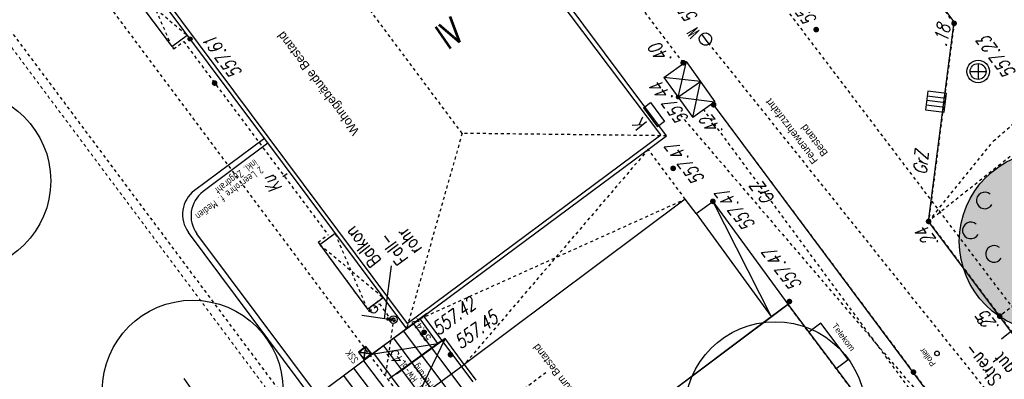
# Model space of a CAD drawing. Header units: metres. Extents: x 2 to 485, y 6 to 594.
# Tile 71 of 176: x 246 to 279, y 249 to 261. Entities that reach past the tile are written whole.
import ezdxf
from ezdxf.enums import TextEntityAlignment as Align

# ---------------------------------------------------------------- set-up
doc = ezdxf.new("R2010")
doc.units = ezdxf.units.M
doc.header["$LTSCALE"] = 0.0125
for name, pattern in [('237-14_Züricher Str._GL_3_RW_2014-11-28_bea$0$STRICHLINIE2', [9.525, 6.35, -3.175]), ('237-14_Züricher Str._GL_3_RW_2014-11-28_bea$0$STRICHPUNKT2', [12.7, 6.35, -3.175, 0, -3.175]), ('260241_A_bea$0$GESTRICHELT', [0.4, 0.2, -0.2]), ('260241_A_bea$0$GESTRICHELTX2', [0.7, 0.5, -0.2]), ('260241_A_bea$0$PUNKTIERT', [0.2, 0, -0.2]), ('GESTRICHELT', [0.4, 0.2, -0.2]), ('GEWOFAG_Hof 3_141022_Grundriss_bea$0$AUSGEZOGEN', [0]), ('GEWOFAG_Hof 3_141022_Grundriss_bea$0$VERDECKT2_S2', [0.15, 0.1, -0.05]), ('PHANTOM2', [1.25, 0.625, -0.125, 0.125, -0.125, 0.125, -0.125]), ('Strichpunkt', [25.4, 12.7, -6.35, 0, -6.35])]:
    doc.linetypes.add(name, pattern=pattern)
for name, color, linetype in [('237-14_Züricher Str._GL_3_RW_2014-11-28_bea$0$__Steiger', 251, 'Continuous'), ('237-14_Züricher Str._GL_3_RW_2014-11-28_bea$0$_GRU_Allgemein_Text', 151, 'Continuous'), ('237-14_Züricher Str._GL_3_RW_2014-11-28_bea$0$_GRU_Drainage', 54, '237-14_Züricher Str._GL_3_RW_2014-11-28_bea$0$STRICHPUNKT2'), ('237-14_Züricher Str._GL_3_RW_2014-11-28_bea$0$_GRU_Medien', 230, 'Continuous'), ('237-14_Züricher Str._GL_3_RW_2014-11-28_bea$0$_GRU_Regenwasser', 150, '237-14_Züricher Str._GL_3_RW_2014-11-28_bea$0$STRICHLINIE2'), ('237-14_Züricher Str._GL_3_RW_2014-11-28_bea$0$_GRU_Symbole', 51, 'Continuous'), ('260241_A_bea$0$B10_GEBAEUDE', 1, 'Continuous'), ('260241_A_bea$0$B13_GEB_ZUBEHOER', 12, 'Continuous'), ('260241_A_bea$0$B14_GEB_ZUB_GESTR', 12, 'Continuous'), ('260241_A_bea$0$B15_GEB_TXT', 12, 'Continuous'), ('260241_A_bea$0$B24_EINFASS_GESTR', 5, 'Continuous'), ('260241_A_bea$0$B25_EINFASS_GEPKT', 7, '260241_A_bea$0$PUNKTIERT'), ('260241_A_bea$0$B28_VEINFASS_TXT', 5, 'Continuous'), ('260241_A_bea$0$B30_BEWSYM', 3, 'Continuous'), ('260241_A_bea$0$B32_BEWLIN_GESTR', 3, 'Continuous'), ('260241_A_bea$0$B34_ZUBEHOER_1', 6, 'Continuous'), ('260241_A_bea$0$B38_SPARTEN1_SYM', 2, 'Continuous'), ('260241_A_bea$0$B39_SPARTEN1_LIN', 2, 'Continuous'), ('260241_A_bea$0$B41_SPARTEN2_LIN', 2, 'Continuous'), ('260241_A_bea$0$B53_HAUPTHOEHEN', 4, 'Continuous'), ('260241_A_bea$0$B54_HOEHEN', 253, 'Continuous'), ('f_baum', 3, 'Continuous'), ('f_entwässerung', 170, 'Continuous'), ('f_schraff', 251, 'Continuous'), ('f_sparten', 140, 'Continuous'), ('f_text_100', 7, 'Continuous'), ('f_weg', 2, 'Continuous')]:
    doc.layers.add(name, color=color, linetype=linetype)
doc.layers.add('260241_A_bea$0$f_fill_baum', color=86, linetype='Continuous', lineweight=18)
doc.layers.add('GEWOFAG_Hof 3_141022_Grundriss_bea$0$STANDARD', color=7, linetype='GEWOFAG_Hof 3_141022_Grundriss_bea$0$AUSGEZOGEN', lineweight=13)
doc.styles.add('237-14_Züricher Str._GL_3_RW_2014-11-28_bea$0$STANDARD', font='isocp.shx')
doc.styles.add('260241_A_bea$0$ROMANS', font='ROMANS')
doc.styles.add('260241_A_bea$0$SIMPLEX8', font='SIMPLEX8')
doc.styles.add('Arial', font='arial.ttf')

# ---------------------------------------------------------------- blocks, each defined once
blk = doc.blocks.new('260241_A_bea$0$HOEHENPKT_ZENTR')
at = {"const_width": 0.75}
blk.add_lwpolyline([(-0.375, 0, 1), (0.375, 0, 1)], format="xyb", close=True, dxfattribs=at)
blk = doc.blocks.new('260241_A_bea$0$PAPIERK_RUND')
blk.add_circle((0, 0), 0.5)
blk = doc.blocks.new('260241_A_bea$0$GEBUESCH_SYM')
for centre in [(0, 0.127), (-0.18, 0.002), (0.18, 0.002)]:
    blk.add_arc(centre, 0.055, 309.521, 230.479)
blk = doc.blocks.new('260241_A_bea$0$Hoehenpunkt_einfach')
at = {"lineweight": -2}
blk.add_hatch(color=256, dxfattribs=at).paths.add_polyline_path([(0, 0.105, -1), (0, -0.105, -1)], flags=0)
blk.add_circle((0, 0), 0.105, dxfattribs=at)
blk = doc.blocks.new('237-14_Züricher Str._GL_3_RW_2014-11-28_bea$0$AW Steiger')
for radius in [0.6, 0.5]:
    blk.add_circle((0, 0), radius)
blk = doc.blocks.new('237-14_Züricher Str._GL_3_RW_2014-11-28_bea$0$2ENDPNO1')
for p, q in [((15, 15), (11.5, 12.5)), ((12.5, 11.5), (15, 15)), ((11.5, 12.5), (12.5, 11.5))]:
    blk.add_line(p, q)
at = {"color": 0}
blk.add_line((0, 0), (12, 12), dxfattribs=at)
blk.add_solid([(11.5, 12.5), (12.5, 11.5), (15, 15)], dxfattribs=at)
at = {"style": '237-14_Züricher Str._GL_3_RW_2014-11-28_bea$0$STANDARD', "width": 0.496216, "flags": 9}
blk.add_attdef('BEZEICHNUNG', text='', height=0.1, rotation=45, dxfattribs=at).set_placement((11.5, 11), (12.21, 11.71), align=Align.FIT)

msp = doc.modelspace()

# ---------------------------------------------------------------- hatches: boundary and pattern name
at = {"layer": '260241_A_bea$0$f_fill_baum'}
h = msp.add_hatch(color=256, dxfattribs=at)
h.dxf.hatch_style = 1
edge = h.paths.add_edge_path()
edge.add_ellipse((280.209, 253.232), major_axis=(2.121, 2.121), ratio=1, start_angle=0, end_angle=360)

# ---------------------------------------------------------------- linework, layer by layer
at = {"color": 252}
for p, q in [((268.91, 259.786), (268.661, 260.115)), ((277.833, 259.137), (277.833, 258.612)), ((277.57, 258.874), (278.095, 258.874)), ((276.168, 258.223), (276.088, 257.603)), ((276.787, 258.143), (276.168, 258.223)), ((276.708, 257.523), (276.787, 258.143)), ((276.747, 257.833), (276.128, 257.913)), ((276.148, 258.068), (276.767, 257.988)), ((276.088, 257.603), (276.708, 257.523)), ((276.728, 257.678), (276.108, 257.758))]:
    msp.add_line(p, q, dxfattribs=at)
for centre, major_axis, start_param, end_param in [((268.786, 259.95), (0.146, 0.146), 1.432674, 7.715859), ((277.833, 258.874), (-0.265, 0.265), 3.926991, 10.210176), ((277.833, 258.874), (-0.186, 0.186), 3.926991, 10.210176), ((257.776, 250.98), (0.0884, 0.0884), 5.497787, 11.780972), ((258.429, 250.635), (0.0884, 0.0884), 5.497787, 11.780972)]:
    msp.add_ellipse(centre, major_axis=major_axis, ratio=1, start_param=start_param, end_param=end_param, dxfattribs=at)
at = {"layer": '237-14_Züricher Str._GL_3_RW_2014-11-28_bea$0$_GRU_Drainage', "ltscale": 0.05}
msp.add_line((237.683, 271.007), (262.5, 237.745), dxfattribs=at)
at = {"layer": '237-14_Züricher Str._GL_3_RW_2014-11-28_bea$0$_GRU_Medien'}
for p, q in [((254.149, 256.654), (251.836, 254.928)), ((254.268, 256.493), (252.116, 254.887)), ((261.345, 240.511), (251.632, 253.528)), ((261.625, 240.47), (251.912, 253.488))]:
    msp.add_line(p, q, dxfattribs=at)
for centre in [(252.434, 254.126), (252.714, 254.086)]:
    msp.add_arc(centre, 1, 126.7276, 216.7276, dxfattribs=at)
at = {"layer": '237-14_Züricher Str._GL_3_RW_2014-11-28_bea$0$_GRU_Regenwasser', "ltscale": 0.05}
for p, q in [((239.689, 273.521), (263.533, 241.564)), ((258.416, 250.509), (258.162, 248.762)), ((263.49, 248.873), (260.102, 246.329))]:
    msp.add_line(p, q, dxfattribs=at)
at = {"layer": '237-14_Züricher Str._GL_3_RW_2014-11-28_bea$0$_GRU_Symbole'}
for p, q in [((257.461, 249.314), (257.521, 249.734)), ((257.701, 249.494), (257.281, 249.554))]:
    msp.add_line(p, q, dxfattribs=at)
msp.add_lwpolyline([(257.46, 249.315), (257.281, 249.555), (257.521, 249.734), (257.701, 249.494)], close=True, dxfattribs=at)
at = {"layer": '260241_A_bea$0$B10_GEBAEUDE', "color": 7, "linetype": 'Continuous'}
for p, q in [((211.063, 314.613), (258.893, 250.51)), ((267.311, 256.767), (263.139, 262.307)), ((258.893, 250.51), (267.311, 256.767)), ((270.965, 250.738), (271.517, 251.152)), ((263.682, 245.269), (270.965, 250.738))]:
    msp.add_line(p, q, dxfattribs=at)
at = {"layer": '260241_A_bea$0$B10_GEBAEUDE', "color": 7, "linetype": '260241_A_bea$0$GESTRICHELT'}
msp.add_line((282.126, 237.006), (271.517, 251.152), dxfattribs=at)
at = {"layer": '260241_A_bea$0$B13_GEB_ZUBEHOER', "color": 7, "linetype": 'Continuous'}
for p, q in [((210.888, 314.631), (258.867, 250.328)), ((267.494, 256.74), (263.249, 262.422)), ((249.483, 261.842), (251.079, 259.702)), ((251.079, 259.702), (251.589, 260.082)), ((258.867, 250.328), (267.494, 256.74)), ((268.117, 254.637), (260.783, 249.147)), ((268.475, 254.156), (268.117, 254.637)), ((268.475, 254.156), (269.033, 254.562)), ((269.033, 254.562), (271.517, 251.152)), ((269.033, 254.562), (270.965, 250.738)), ((268.475, 254.156), (270.965, 250.738)), ((255.992, 253.126), (257.569, 250.987)), ((257.569, 250.987), (258.086, 251.374)), ((257.701, 249.486), (259.318, 250.664)), ((259.322, 250.658), (259.318, 250.664)), ((259.91, 249.845), (259.322, 250.658)), ((258.535, 248.832), (260.149, 250.013)), ((260.149, 250.013), (259.169, 247.966)), ((260.149, 250.013), (259.91, 249.845)), ((260.783, 249.147), (260.149, 250.013)), ((257.701, 249.486), (259.91, 249.845)), ((259.91, 249.845), (258.289, 248.673)), ((259.169, 247.966), (260.783, 249.147)), ((260.783, 249.147), (261.167, 248.63))]:
    msp.add_line(p, q, dxfattribs=at)
at = {"layer": '260241_A_bea$0$B13_GEB_ZUBEHOER', "linetype": 'Continuous'}
msp.add_line((255.992, 253.126), (256.497, 253.504), dxfattribs=at)
at = {"layer": '260241_A_bea$0$B14_GEB_ZUB_GESTR', "color": 7, "linetype": '260241_A_bea$0$GESTRICHELTX2'}
for p, q in [((260.712, 256.82), (218.402, 313.53)), ((251.079, 259.702), (249.992, 262.222)), ((249.483, 261.842), (251.589, 260.082)), ((260.712, 256.82), (258.867, 250.328)), ((267.494, 256.74), (260.712, 256.82)), ((257.569, 250.987), (256.497, 253.504)), ((255.992, 253.126), (258.086, 251.374))]:
    msp.add_line(p, q, dxfattribs=at)
at = {"layer": '260241_A_bea$0$B14_GEB_ZUB_GESTR', "color": 7, "linetype": '260241_A_bea$0$GESTRICHELT'}
for p, q in [((266.888, 256.291), (260.783, 249.147)), ((268.117, 254.637), (266.888, 256.291)), ((259.318, 250.664), (268.117, 254.637))]:
    msp.add_line(p, q, dxfattribs=at)
at = {"layer": '260241_A_bea$0$B24_EINFASS_GESTR', "color": 252, "linetype": '260241_A_bea$0$GESTRICHELT'}
for p, q in [((277.038, 260.473), (275.581, 262.511)), ((268.048, 259.166), (265.939, 261.956)), ((277.038, 260.473), (276.191, 253.897)), ((275.69, 248.89), (269.059, 257.77)), ((276.191, 253.897), (278.55, 250.751)), ((278.55, 250.751), (279.7, 249.258)), ((283.396, 238.597), (275.69, 248.89))]:
    msp.add_line(p, q, dxfattribs=at)
at = {"layer": '260241_A_bea$0$B25_EINFASS_GEPKT', "color": 7, "linetype": '260241_A_bea$0$PUNKTIERT', "ltscale": 0.5}
for p, q in [((278.342, 256.567), (291.988, 268.386)), ((249.423, 261.922), (251.139, 259.622)), ((251.139, 259.622), (251.472, 259.871)), ((251.472, 259.871), (256.261, 253.452)), ((276.191, 253.897), (278.342, 256.567)), ((255.932, 253.206), (256.261, 253.452)), ((255.932, 253.206), (257.628, 250.907)), ((279.66, 251.622), (278.55, 250.751)), ((257.628, 250.907), (257.97, 251.162)), ((257.97, 251.162), (258.437, 250.494))]:
    msp.add_line(p, q, dxfattribs=at)
at = {"layer": '260241_A_bea$0$B28_VEINFASS_TXT', "color": 252, "linetype": 'Continuous'}
msp.add_line((254.902, 255.471), (254.76, 255.376), dxfattribs=at)
at = {"layer": '260241_A_bea$0$B32_BEWLIN_GESTR', "linetype": '260241_A_bea$0$GESTRICHELT'}
msp.add_line((278.896, 256.05), (276.191, 253.897), dxfattribs=at)
at = {"layer": '260241_A_bea$0$B34_ZUBEHOER_1', "color": 252, "linetype": 'Continuous'}
for p, q in [((258.135, 250.66), (258.366, 252.42)), ((279.46, 250.672), (278.615, 249.987))]:
    msp.add_line(p, q, dxfattribs=at)
at = {"layer": '260241_A_bea$0$B39_SPARTEN1_LIN', "color": 252, "linetype": 'Continuous'}
for p, q in [((266.725, 257.67), (266.964, 257.846)), ((266.964, 257.846), (267.429, 257.218)), ((266.725, 257.67), (267.19, 257.042)), ((267.429, 257.218), (267.19, 257.042))]:
    msp.add_line(p, q, dxfattribs=at)
at = {"layer": '260241_A_bea$0$B41_SPARTEN2_LIN', "color": 252, "linetype": 'Continuous'}
for p, q in [((267.406, 258.678), (268.141, 259.205)), ((268.141, 259.205), (267.875, 258.026)), ((268.141, 259.205), (269.099, 257.871)), ((267.406, 258.678), (268.364, 257.344)), ((268.62, 258.538), (267.406, 258.678)), ((267.875, 258.026), (268.62, 258.538)), ((268.364, 257.344), (268.62, 258.538)), ((267.875, 258.026), (269.099, 257.871)), ((269.099, 257.871), (268.364, 257.344))]:
    msp.add_line(p, q, dxfattribs=at)
at = {"layer": 'f_baum', "ltscale": 0.5}
msp.add_line((252.055, 247.882), (251.485, 248.678), dxfattribs=at)
for centre in [(244.06, 255.243), (251.771, 248.281), (271.099, 247.565)]:
    msp.add_circle(centre, 3, dxfattribs=at)
at = {"layer": 'f_entwässerung', "color": 170}
for p, q in [((257.513, 249.738), (257.272, 249.558)), ((257.452, 249.318), (257.513, 249.738)), ((257.692, 249.498), (257.513, 249.738)), ((257.272, 249.558), (257.452, 249.318)), ((257.272, 249.558), (257.692, 249.498)), ((257.452, 249.318), (257.692, 249.498))]:
    msp.add_line(p, q, dxfattribs=at)
at = {"layer": 'f_schraff', "linetype": 'Continuous'}
for p, q in [((261.079, 248.565), (259.436, 250.753)), ((260.747, 248.32), (259.103, 250.508)), ((260.082, 247.83), (258.441, 250.015)), ((260.414, 248.075), (258.771, 250.263)), ((259.75, 247.585), (258.111, 249.767)), ((259.418, 247.34), (257.781, 249.519)), ((257.911, 247.973), (257.121, 249.024)), ((258.241, 248.219), (257.451, 249.271)), ((257.58, 247.726), (256.79, 248.778))]:
    msp.add_line(p, q, dxfattribs=at)
at = {"layer": 'f_sparten', "linetype": 'GESTRICHELT'}
for p, q in [((262.154, 273.22), (285.271, 242.726)), ((286.809, 237.418), (268.786, 259.95))]:
    msp.add_line(p, q, dxfattribs=at)
at = {"layer": 'f_sparten', "linetype": 'Strichpunkt', "ltscale": 0.002}
msp.add_line((283.721, 237.261), (268.731, 257.608), dxfattribs=at)
at = {"layer": 'f_sparten', "linetype": 'PHANTOM2'}
msp.add_line((267.951, 257.432), (284.571, 238.007), dxfattribs=at)
at = {"layer": 'f_weg'}
for p, q in [((277.044, 260.52), (275.567, 262.5)), ((276.191, 253.897), (277.044, 260.52)), ((284.254, 237.389), (269.087, 257.733)), ((286.463, 240.142), (276.191, 253.897)), ((271.528, 251.137), (255.203, 238.908)), ((278.136, 242.375), (271.52, 251.162)), ((259.545, 250.833), (238.905, 235.439)), ((272.617, 250.518), (272.217, 250.218)), ((273.524, 249.309), (272.617, 250.518)), ((272.217, 250.218), (273.124, 249.009)), ((273.124, 249.009), (273.524, 249.309))]:
    msp.add_line(p, q, dxfattribs=at)
for centre in [(277.902, 250.58), (276.472, 249.513)]:
    msp.add_circle(centre, 0.075, dxfattribs=at)
at = {"layer": 'GEWOFAG_Hof 3_141022_Grundriss_bea$0$STANDARD', "color": 7, "linetype": 'GEWOFAG_Hof 3_141022_Grundriss_bea$0$VERDECKT2_S2', "lineweight": 18}
for p, q in [((237.158, 271.208), (262.254, 237.568)), ((255.992, 253.126), (256.497, 253.504)), ((257.569, 250.987), (255.992, 253.126)), ((258.086, 251.374), (257.569, 250.987))]:
    msp.add_line(p, q, dxfattribs=at)
at = {"layer": 'GEWOFAG_Hof 3_141022_Grundriss_bea$0$STANDARD', "color": 7, "linetype": 'GEWOFAG_Hof 3_141022_Grundriss_bea$0$AUSGEZOGEN', "lineweight": 18}
for p, q in [((256.497, 253.504), (251.589, 260.082)), ((258.086, 251.374), (256.497, 253.504)), ((261.274, 252.118), (259.318, 250.664)), ((258.867, 250.328), (258.086, 251.374)), ((258.867, 250.328), (259.318, 250.664))]:
    msp.add_line(p, q, dxfattribs=at)

# ---------------------------------------------------------------- block references
at = {"layer": '237-14_Züricher Str._GL_3_RW_2014-11-28_bea$0$__Steiger', "xscale": 0.05, "yscale": 0.05, "zscale": 0.001, "rotation": 306.7275850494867}
msp.add_blockref('237-14_Züricher Str._GL_3_RW_2014-11-28_bea$0$2ENDPNO1', (257.384, 250.785), dxfattribs=at)
at = {"layer": '237-14_Züricher Str._GL_3_RW_2014-11-28_bea$0$_GRU_Regenwasser', "xscale": 0.1, "yscale": 0.1, "zscale": 0.001, "rotation": 126.7275850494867}
msp.add_blockref('237-14_Züricher Str._GL_3_RW_2014-11-28_bea$0$AW Steiger', (258.434, 250.633), dxfattribs=at)
at = {"layer": '260241_A_bea$0$B30_BEWSYM', "xscale": 6, "yscale": 6}
msp.add_blockref('260241_A_bea$0$PAPIERK_RUND', (280.209, 253.232), dxfattribs=at)
at = {"layer": '260241_A_bea$0$B30_BEWSYM', "xscale": 5.000000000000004, "yscale": 5.000000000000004, "rotation": 99.78933698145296}
msp.add_blockref('260241_A_bea$0$GEBUESCH_SYM', (278.218, 253.706), dxfattribs=at)
at = {"layer": '260241_A_bea$0$B54_HOEHEN', "color": 252, "xscale": 0.1249999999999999, "yscale": 0.1249999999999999, "rotation": 358.199999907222}
for p in [(277.038, 260.473), (268.048, 259.166), (269.059, 257.77), (276.191, 253.897), (278.55, 250.751), (275.69, 248.89)]:
    msp.add_blockref('260241_A_bea$0$HOEHENPKT_ZENTR', p, dxfattribs=at)
at = {"layer": '260241_A_bea$0$B54_HOEHEN', "color": 252}
for p, xscale, yscale in [((272.461, 260.266), 0.125, 0.125), ((252.498, 258.49), 0.125, 0.125), ((267.875, 258.026), 0.10000000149, 0.10000000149), ((267.715, 255.658), 0.125, 0.125), ((269.033, 254.562), 0.125, 0.125), ((271.572, 251.235), 0.125, 0.125), ((259.448, 250.213), 0.125, 0.125), ((260.324, 249.469), 0.125, 0.125)]:
    msp.add_blockref('260241_A_bea$0$HOEHENPKT_ZENTR', p, dxfattribs=dict(at, xscale=xscale, yscale=yscale))
at = {"layer": '260241_A_bea$0$B54_HOEHEN', "color": 252, "xscale": 0.625, "yscale": 0.625, "zscale": 0.625}
msp.add_blockref('260241_A_bea$0$Hoehenpunkt_einfach', (251.684, 259.955), dxfattribs=at)

# ---------------------------------------------------------------- texts
at = {"color": 252, "style": '260241_A_bea$0$SIMPLEX8', "oblique": 360, "width": 0.56}
msp.add_text('W', height=0.412, rotation=127.0861, dxfattribs=at).set_placement((268.623, 260.196))
at = {"layer": '237-14_Züricher Str._GL_3_RW_2014-11-28_bea$0$_GRU_Allgemein_Text', "style": '237-14_Züricher Str._GL_3_RW_2014-11-28_bea$0$STANDARD', "width": 0.7}
for s, rotation, p in [('inkl. Zugdraht', 216.7276, (253.892, 255.878)), ('2 Leerrohre f. Medien', 216.7276, (254.072, 255.637)), ('SSK', 126.7276, (257.194, 249.222)), ('Anschluss best. RW-GL', 126.7276, (260.35, 246.975)), ('an neue Rohrleitung', 126.7276, (260.59, 247.155))]:
    msp.add_text(s, height=0.25, rotation=rotation, dxfattribs=at).set_placement(p, align=Align.MIDDLE_LEFT)
at = {"layer": '260241_A_bea$0$B15_GEB_TXT', "color": 7, "style": '260241_A_bea$0$ROMANS', "width": 0.75}
for s, height, rotation, p in [('IV', 0.875, 35.1531, (260.235, 259.577)), ('Balkon', 0.45, 127.6009, (258.039, 252.6))]:
    msp.add_text(s, height=height, rotation=rotation, dxfattribs=at).set_placement(p)
at = {"layer": '260241_A_bea$0$B28_VEINFASS_TXT', "color": 252, "style": '260241_A_bea$0$ROMANS', "oblique": 15, "width": 0.75}
for s, rotation, p in [('GrZ', 84.6729, (276.161, 255.822)), ('Ku', 125.3767, (254.597, 255.257)), ('GrZ', 126.7366, (270.882, 254.956))]:
    msp.add_text(s, height=0.45, rotation=rotation, dxfattribs=at).set_placement(p, align=Align.CENTER)
at = {"layer": '260241_A_bea$0$B34_ZUBEHOER_1', "color": 252, "style": '260241_A_bea$0$ROMANS', "width": 0.75}
for s, rotation, p in [('rohr', 126.3144, (259.397, 252.993)), ('Fall-', 126.3144, (258.944, 252.66)), ('Streu-', 128.5047, (278.633, 248.675)), ('gut', 128.5047, (279.073, 249.026))]:
    msp.add_text(s, height=0.45, rotation=rotation, dxfattribs=at).set_placement(p)
at = {"layer": '260241_A_bea$0$B38_SPARTEN1_SYM', "style": '260241_A_bea$0$ROMANS', "width": 0.75}
msp.add_text('K', height=0.45, rotation=128.4155, dxfattribs=at).set_placement((266.775, 257.285), align=Align.CENTER)
at = {"layer": '260241_A_bea$0$B53_HAUPTHOEHEN', "color": 252, "style": '260241_A_bea$0$ROMANS', "oblique": 15, "width": 0.75}
for s, rotation, p in [('557.37', 126.75, (268.376, 260.549)), ('557.22', 126.6418, (272.318, 260.458))]:
    msp.add_text(s, height=0.45, rotation=rotation, dxfattribs=at).set_placement(p, align=Align.MIDDLE_LEFT)
for s, rotation, p in [('557.61', 126.6418, (253.071, 258.568)), ('557.47', 126.6418, (271.645, 251.524)), ('557.42', 36.8142, (259.655, 250.451))]:
    msp.add_text(s, height=0.45, rotation=rotation, dxfattribs=at).set_placement(p, align=Align.TOP_LEFT)
for s, rotation, p in [('557.23', 126.75, (278.276, 259.205)), ('557.47', 126.6418, (267.942, 255.677))]:
    msp.add_text(s, height=0.45, rotation=rotation, dxfattribs=at).set_placement(p, align=Align.TOP_CENTER)
msp.add_text('557.44', height=0.45, rotation=126.0714, dxfattribs=at).set_placement((267.775, 257.948), align=Align.CENTER)
msp.add_text('557.47', height=0.45, rotation=128.1365, dxfattribs=at).set_placement((269.12, 254.764), align=Align.TOP_RIGHT)
msp.add_text('557.45', height=0.45, rotation=36.8142, dxfattribs=at).set_placement((260.665, 249.636))
at = {"layer": '260241_A_bea$0$B54_HOEHEN', "color": 252, "style": '260241_A_bea$0$ROMANS', "oblique": 15, "width": 0.75}
for s, rotation, p in [('.18', 79.1129, (276.696, 260.433)), ('.40', 126.75, (267.074, 259.739)), ('.42', 126.75, (268.776, 257.351)), ('.24', 126.8641, (275.932, 253.635)), ('.25', 126.7162, (277.936, 250.843))]:
    msp.add_text(s, height=0.45, rotation=rotation, dxfattribs=at).set_placement(p, align=Align.MIDDLE_RIGHT)
msp.add_text('.43', height=0.35, rotation=127.1911, dxfattribs=at).set_placement((258.414, 249.22), align=Align.TOP_CENTER)
at = {"layer": 'f_sparten', "style": 'Arial'}
msp.add_text('Telekom', height=0.2, rotation=306.7715, dxfattribs=at).set_placement((272.969, 250.425))
at = {"layer": 'f_text_100'}
for s, height, rotation, p in [('Wohngebäude Bestand', 0.3, 127.224, (257.323, 256.897)), ('Feuerwehrzufahrt', 0.25, 127.224, (272.536, 255.92)), ('Bestand', 0.25, 127.224, (272.866, 256.174)), ('57.42', 0.25, 126.7276, (259.705, 250.035)), ('Müllraum Bestand', 0.25, 127.224, (264.87, 247.714)), ('Poller', 0.2, 127.224, (276.444, 249.176))]:
    msp.add_text(s, height=height, rotation=rotation, dxfattribs=at).set_placement(p)

doc.saveas('drawing.dxf')
